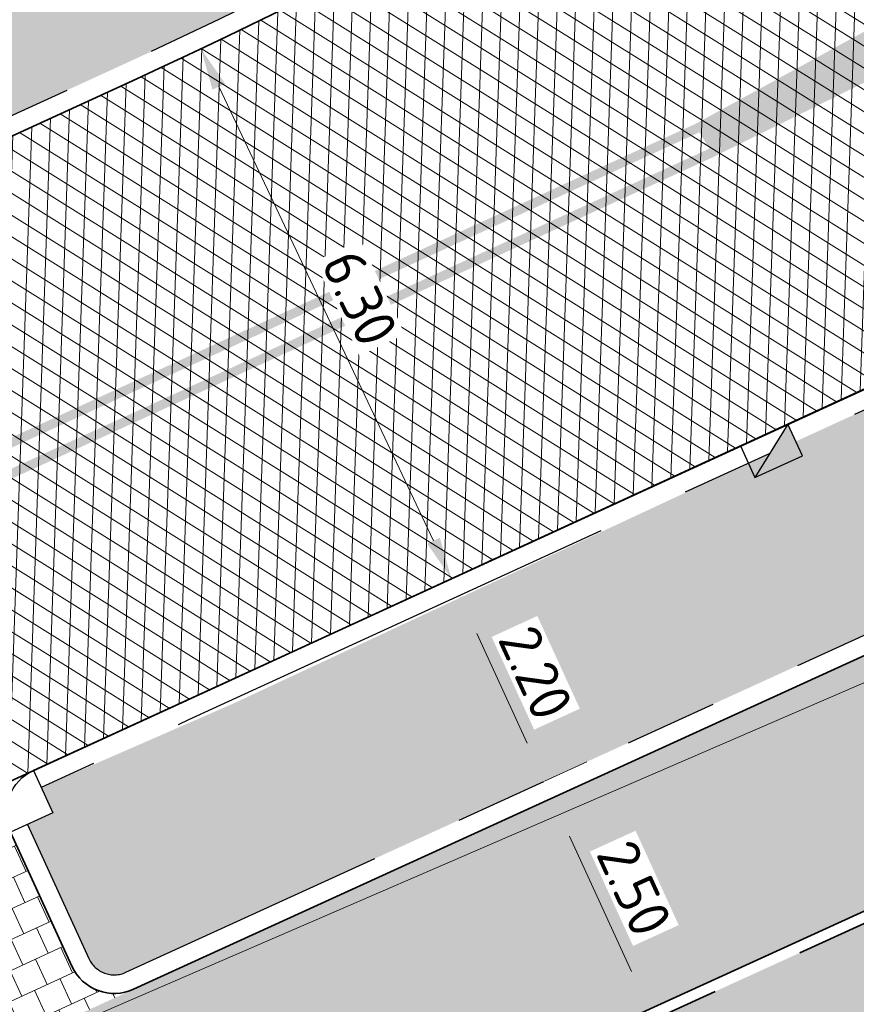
# Model space of a CAD drawing. Header units: metres. Extents: x 195696 to 514079, y 327475 to 328989.
# Tile 79 of 256: x 196014 to 196023, y 327659 to 327669. Entities that reach past the tile are written whole.
import ezdxf

# ---------------------------------------------------------------- set-up
doc = ezdxf.new("R2010")
doc.units = ezdxf.units.M
doc.linetypes.add('VH-RIJWIELPADBAND', pattern=[20, 8, -2, 2, -2, 0, -2, 2, -2])
doc.linetypes.add('VH-TROTTOIRBAND_180-200', pattern=[20, 10, -2, 2, -2, 2, -2])
for name, color, linetype, lineweight in [('B-WE-RI-GWA-G', 30, 'Continuous', 18), ('mk-nw-streep 0.10', 7, 'Continuous', 35), ('N-WE-GR-GRAS-A-250', 62, 'Continuous', 18), ('N-WE-RI-HWA_KOLK_TROTTOIRKOLK-S-250', 150, 'Continuous', 25), ('N-WE-VH-GESLOTENVERHARDING-A-200', 252, 'Continuous', 18), ('N-WE-VH-KANTOPSLUITING_ELEMENT_HOEKSTUK-S', 7, 'Continuous', 25), ('N-WE-VH-KANTOPSLUITING_OPSLUITBAND_100X200-G', 5, 'Continuous', 13), ('N-WE-VH-KANTOPSLUITING_RIJWIELPADBAND_40 120_250-G', 1, 'VH-RIJWIELPADBAND', 35), ('N-WE-VH-KANTOPSLUITING_TROTTOIRBAND_180 200_250-G', 6, 'VH-TROTTOIRBAND_180-200', 25), ('N-WE-VH-KANTOPSLUITING_VOORKANTBAND-G', 2, 'Continuous', 35), ('N-WE-VH-KANTVERHARDING-G', 5, 'Continuous', 35), ('N-WE-VH-KANTVERHARDING_STREKLAAG-G', 5, 'Continuous', 18), ('N-WE-VH-OPENVERHARDING_BETONSTRAATSTEEN_ROOD-A', 13, 'Continuous', 18), ('N-WE-VH-OPENVERHARDING_STRAATBAKSTEEN_BRUIN-A', 35, 'Continuous', 18), ('N-WE-VH-TEGEL-A', 252, 'Continuous', 18), ('X-XX-AL-M', 6, 'Continuous', 18)]:
    doc.layers.add(name, color=color, linetype=linetype, lineweight=lineweight)
doc.styles.add('NLCS-ISO-M250-T18', font='NLCS-ISO.ttf', dxfattribs={"height": 0.45})
doc.dimstyles.new('NLCS-M250-T18-PIJL_L2_H2', dxfattribs={"dimscale": 0.25, "dimtxt": 2.5, "dimasz": 1.8, "dimexe": 2, "dimexo": 2, "dimgap": 0.7, "dimtad": 1, "dimzin": 0, "dimdsep": 46, "dimtxsty": 'NLCS-ISO-M250-T18', "dimcen": 0, "dimdle": 2, "dimclrd": 256, "dimclre": 256, "dimclrt": 7, "dimazin": 0, "dimtfac": 1, "dimtdec": 3, "dimtofl": 0, "dimtmove": 0, "dimatfit": 3, "dimfxl": 2, "dimfxlon": 1, "dimtfillclr": 256, "dimtolj": 1, "dimtzin": 0, "dimlwd": -1, "dimlwe": -1, "dimarcsym": 0})
pattern_1 = [(0, (0, 0), (0.5, 0.5), [0.125, -0.375]), (0, (0.275, 0.3), (0.5, 0.5), [0.125, -0.375]), (90, (0.05, 0.175), (-0.5, 0.5), [0.125, -0.375]), (90, (0.25, 0.35), (-0.5, 0.5), [0.125, -0.375]), (45, (0.1, 0.35), (0, 0.5000000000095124), [0.125, -0.582106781]), (135, (0.275, 0), (-0.5000000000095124, 0), [0.125, -0.582106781]), (26.56505119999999, (0.125, 0.15), (0.5000000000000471, 2.000322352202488e-10), [0.125, -0.9930339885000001]), (26.56505119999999, (0.35, 0.4), (0.5000000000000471, 2.000322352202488e-10), [0.125, -0.9930339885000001]), (63.43494882, (0.35, 0), (2.54993137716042e-11, 0.500000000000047), [0.125, -0.9930339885]), (63.43494882, (0.125, 0.225), (2.54993137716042e-11, 0.500000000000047), [0.125, -0.9930339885]), (63.43494882, (0.3, 0.1), (2.54993137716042e-11, 0.500000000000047), [0.125, -0.9930339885]), (116.5650512, (0, 0.275), (-2.000324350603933e-10, 0.500000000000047), [0.125, -0.9930339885]), (153.43494882, (0.1, 0.07500000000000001), (-0.500000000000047, 2.549949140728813e-11), [0.125, -0.9930339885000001])]

# ---------------------------------------------------------------- blocks, each defined once
blk = doc.blocks.new('*D139')
at = {"layer": 'defpoints', "color": 0, "transparency": 16777216}
for p in [(196019.6537145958, 327660.866012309), (196020.6921659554, 327658.5918929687), (196020.6921659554, 327658.5918929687)]:
    blk.add_point(p, dxfattribs=at)
at = {"layer": 'X-XX-AL-M', "transparency": 16777216}
for p, q in [((196019.6537145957, 327660.8660123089), (196019.1988907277, 327660.658322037)), ((196019.8406358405, 327660.4566708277), (196020.5052447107, 327659.00123445)), ((196020.6921659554, 327658.5918929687), (196020.2373420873, 327658.3842026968))]:
    blk.add_line(p, q, dxfattribs=at)
for points in [[(196019.9088594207, 327660.4878243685), (196019.7724122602, 327660.4255172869), (196019.6537145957, 327660.8660123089)], [(196020.5734682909, 327659.0323879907), (196020.4370211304, 327658.9700809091), (196020.6921659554, 327658.5918929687)]]:
    blk.add_solid(points, dxfattribs=at)
at = {"layer": 'X-XX-AL-M', "color": 7, "transparency": 16777216, "insert": (196020.53679937, 327659.8951048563), "char_height": 0.45, "attachment_point": 5, "rotation": 294.54328342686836, "style": 'NLCS-ISO-M250-T18', "bg_fill": 3, "box_fill_scale": 1.1, "bg_fill_color": 256, "bg_fill_true_color": 13158600, "bg_fill_transparency": 0}
blk.add_mtext('\\A1;2.50', dxfattribs=at)
blk = doc.blocks.new('*D244')
at = {"layer": 'defpoints', "color": 0, "transparency": 16777216}
for p in [(196018.6554810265, 327663.0444447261), (196019.5706384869, 327661.0479418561), (196019.5709993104, 327661.0481072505)]:
    blk.add_point(p, dxfattribs=at)
at = {"layer": 'X-XX-AL-M', "transparency": 16777216}
for p, q in [((196018.6558418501, 327663.0446101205), (196019.1103661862, 327663.2529550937)), ((196018.843352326, 327662.635538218), (196019.3834888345, 327661.457179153)), ((196019.5709993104, 327661.0481072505), (196020.0255236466, 327661.2564522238))]:
    blk.add_line(p, q, dxfattribs=at)
for points in [[(196018.9115309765, 327662.666789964), (196018.7751736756, 327662.604286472), (196018.6558418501, 327663.0446101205)], [(196019.4516674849, 327661.488430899), (196019.3153101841, 327661.425927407), (196019.5709993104, 327661.0481072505)]]:
    blk.add_solid(points, dxfattribs=at)
at = {"layer": 'X-XX-AL-M', "color": 7, "transparency": 16777216, "insert": (196019.4770400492, 327662.213034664), "char_height": 0.45, "attachment_point": 5, "rotation": 294.62578563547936, "style": 'NLCS-ISO-M250-T18', "bg_fill": 3, "box_fill_scale": 1.1, "bg_fill_color": 256, "bg_fill_true_color": 13158600, "bg_fill_transparency": 0}
blk.add_mtext('\\A1;2.20', dxfattribs=at)
blk = doc.blocks.new('SVH-KANTOPSLUITING_HOEKBLOK_180 200_R50')
at = {"flags": 128}
blk.add_lwpolyline([(0, 0), (0.5, 5.820766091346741e-11), (0.5, -0.5, -0.4142135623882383)], format="xyb", close=True, dxfattribs=at)
blk = doc.blocks.new('*D417')
at = {"layer": 'defpoints', "color": 0, "transparency": 16777216}
for p in [(196015.8771137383, 327668.9242097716), (196015.8152558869, 327668.8949717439), (196018.508484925, 327663.197003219)]:
    blk.add_point(p, dxfattribs=at)
at = {"layer": 'X-XX-AL-M', "transparency": 16777216}
for p, q in [((196015.8771137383, 327668.9242097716), (196016.3291607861, 327669.1378764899)), ((196018.3780427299, 327663.6330835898), (196016.0694137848, 327668.5173674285)), ((196018.5703427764, 327663.2262412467), (196019.0223898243, 327663.4399079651))]:
    blk.add_line(p, q, dxfattribs=at)
for points in [[(196016.1372208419, 327668.5494174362), (196016.0016067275, 327668.4853174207), (196015.8771137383, 327668.9242097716)], [(196018.4458497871, 327663.6651335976), (196018.3102356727, 327663.6010335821), (196018.5703427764, 327663.2262412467)]]:
    blk.add_solid(points, dxfattribs=at)
at = {"layer": 'X-XX-AL-M', "color": 7, "transparency": 16777216, "insert": (196017.5853658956, 327666.2461588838), "char_height": 0.45, "attachment_point": 5, "rotation": 295.2984519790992, "style": 'NLCS-ISO-M250-T18', "bg_fill": 3, "box_fill_scale": 1.1, "bg_fill_color": 256, "bg_fill_true_color": 13158600, "bg_fill_transparency": 0}
blk.add_mtext('\\A1;6.30', dxfattribs=at)
blk = doc.blocks.new('SRI-KOLK_TROTTOIR-SO')
blk.add_hatch(color=256).paths.add_polyline_path([(1.125000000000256, 1.499999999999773), (-1.124999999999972, 1.499999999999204), (-1.124999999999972, 5.684341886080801e-13)])
blk.add_line((-1.124999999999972, 0), (1.124999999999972, 1.499999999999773))
at = {"flags": 128}
blk.add_lwpolyline([(-1.124999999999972, 0), (1.124999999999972, 0), (1.124999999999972, 1.499999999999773), (-1.124999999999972, 1.499999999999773)], close=True, dxfattribs=at)

msp = doc.modelspace()

# ---------------------------------------------------------------- hatches: boundary and pattern name
at = {"layer": 'mk-nw-streep 0.10', "lineweight": 0}
h = msp.add_hatch(color=256, dxfattribs=at)
h.dxf.hatch_style = 1
h.paths.add_polyline_path([(196029.3320001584, 327671.8577998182, -0.9211374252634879), (196028.8100736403, 327672.7068433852, -0.03535638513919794), (196021.212441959, 327668.0654429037), (196021.3685361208, 327667.8080508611), (196024.2358860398, 327669.2215103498, 0.009705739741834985)])
at = {"layer": 'N-WE-GR-GRAS-A-250', "lineweight": 0}
h = msp.add_hatch(dxfattribs=at)
h.set_pattern_fill('AGR-GRAS_02-SO', color=256, scale=0.05, pattern_type=2)
h.set_pattern_definition(pattern_1)
edge = h.paths.add_edge_path()
edge.add_arc((195982.8674193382, 327661.5498371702), 1.654844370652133, 104.7225434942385, 116.9792402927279)
edge.add_line((195982.116670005, 327663.0245864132), (195982.8398361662, 327661.3901404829))
edge.add_line((195982.8398361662, 327661.3901404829), (195984.9175750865, 327662.2097181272))
edge.add_arc((196332.5814155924, 326924.5859530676), 815.4501608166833, 112.87563614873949, 115.23588487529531, ccw=False)
edge.add_line((196015.589680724, 327675.901602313), (196022.6439878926, 327679.4625905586))
edge.add_arc((196013.6763378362, 327697.2274787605), 19.90000000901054, 296.7844759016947, 308.1943820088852)
edge.add_arc((196025.7337989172, 327681.9020869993), 0.3999999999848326, 308.1943819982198, 449.1843080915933)
edge.add_arc((196025.6697367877, 327677.4025430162), 4.900000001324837, 89.18430808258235, 113.968156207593)
edge.add_line((196023.6792154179, 327681.8800227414), (196021.5886228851, 327680.9506228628))
edge.add_line((196021.5886228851, 327680.9506228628), (196015.9462397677, 327678.3698996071))
edge.add_line((196015.9462397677, 327678.3698996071), (195982.4468596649, 327663.150349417))
h = msp.add_hatch(dxfattribs=at)
h.set_pattern_fill('AGR-GRAS_02-SO', color=256, scale=0.05, pattern_type=2)
h.set_pattern_definition(pattern_1)
edge = h.paths.add_edge_path()
edge.add_arc((196013.6830347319, 327697.2191789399), 22.5895728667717, 296.7813437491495, 310.2957629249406)
edge.add_arc((196027.4920087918, 327679.1798974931), 1.138677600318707, 40.29834398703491, 45.33418812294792, ccw=False)
edge.add_arc((196013.7442952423, 327697.1539351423), 22.60014287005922, 310.2954353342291, 312.815890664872)
edge.add_line((196029.1043642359, 327680.5757947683), (196029.1043698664, 327680.5757949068))
edge.add_arc((196029.3093540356, 327680.3567481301), 0.2999999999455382, 64.61333837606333, 133.100532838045, ccw=False)
edge.add_line((196029.4379714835, 327680.6277786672), (196031.0820116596, 327679.8475999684))
edge.add_line((196031.0820116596, 327679.8475999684), (196030.8674844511, 327679.6676821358))
edge.add_line((196030.8674844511, 327679.6676821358), (196031.0599408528, 327679.4382044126))
edge.add_line((196031.0599408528, 327679.4382044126), (196029.4781344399, 327678.0704139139))
edge.add_arc((195990.1752496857, 327723.1406174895), 59.80000000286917, 294.6377677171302, 311.0896321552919, ccw=False)
edge.add_line((196015.1046763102, 327668.7847191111), (195985.9767724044, 327655.4256915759))
edge.add_line((195985.9767724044, 327655.4256915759), (195985.8517083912, 327655.6983800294))
edge.add_line((195985.8517083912, 327655.6983800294), (195985.5790199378, 327655.5733160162))
edge.add_line((195985.5790199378, 327655.5733160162), (195984.0710924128, 327658.8611876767))
edge.add_line((195984.0710924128, 327658.8611876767), (195984.9995516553, 327659.231935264))
edge.add_line((195984.9995516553, 327659.231935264), (195984.9628297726, 327659.3251056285))
edge.add_line((195984.9628297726, 327659.3251056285), (195985.9927284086, 327659.7313558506))
edge.add_arc((196331.9329978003, 326926.0233044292), 811.1733320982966, 112.8668849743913, 115.24368099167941, ccw=False)
edge.add_line((196016.7179593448, 327673.4466478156), (196023.8615998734, 327677.0527312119))
h = msp.add_hatch(dxfattribs=at)
h.set_pattern_fill('AGR-GRAS_02-SO', color=256, scale=0.05, pattern_type=2)
h.set_pattern_definition(pattern_1)
edge = h.paths.add_edge_path()
edge.add_line((196025.6013432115, 327666.2277912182), (196021.8437797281, 327664.5044473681))
edge.add_line((196021.8437797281, 327664.5044473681), (196016.2136675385, 327661.8770053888))
edge.add_line((196016.2136675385, 327661.8770053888), (196014.1593925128, 327660.9802937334))
edge.add_line((196014.1593925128, 327660.9802937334), (196014.284304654, 327660.7075356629))
edge.add_line((196014.284304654, 327660.7075356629), (196014.0116989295, 327660.582631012))
edge.add_line((196014.0116989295, 327660.582631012), (196014.672356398, 327659.1396599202))
edge.add_arc((196014.9451262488, 327659.2645463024), 0.2999999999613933, 204.6004504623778, 294.6479349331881)
edge.add_line((196015.0702386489, 327658.9918800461), (196015.5247731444, 327659.2004423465))
edge.add_line((196015.5247731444, 327659.2004423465), (196031.002456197, 327666.2686096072))
edge.add_line((196031.002456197, 327666.2686096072), (196030.0483897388, 327668.3579247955))
edge.add_arc((195945.0106893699, 327840.1827192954), 191.7163803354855, 294.85756694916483, 296.33123896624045, ccw=False)
at = {"layer": 'N-WE-VH-GESLOTENVERHARDING-A-200', "lineweight": 0}
h = msp.add_hatch(dxfattribs=at)
h.set_pattern_fill('AVH-GESLOTEN-SOD', color=256, scale=0.1, angle=28, pattern_type=2)
h.set_pattern_definition([(87.99999999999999, (0, 0), (-0.1998781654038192, 0.006979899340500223), []), (148, (0, 0), (-0.1059838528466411, -0.1696096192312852), [])])
edge = h.paths.add_edge_path()
edge.add_arc((196043.1978634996, 327406.4100113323), 243.7000000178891, 114.6377677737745, 117.7694669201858)
edge.add_arc((195952.9500934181, 327577.8014638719), 49.99999999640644, 117.769466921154, 133.471123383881)
edge.add_arc((195884.1512031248, 327650.3735845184), 50.00000000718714, 306.4912656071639, 313.4711229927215, ccw=False)
edge.add_line((195913.8862149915, 327610.1762080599), (195909.2428863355, 327617.4930319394))
edge.add_arc((196043.1953181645, 327406.4153922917), 249.9940478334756, 114.63775157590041, 122.39970749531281, ccw=False)
edge.add_line((195938.9778525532, 327633.6503891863), (196015.1880523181, 327668.6029268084))
edge.add_arc((195990.1752496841, 327723.1406174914), 60.00000000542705, 294.6377677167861, 307.6954955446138)
edge.add_line((196026.8631397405, 327675.6643210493), (196030.3420670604, 327668.7281570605))
edge.add_line((196030.3420670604, 327668.7281570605), (196027.0168718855, 327667.1070542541))
edge.add_line((196027.0168718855, 327667.1070542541), (196016.1131317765, 327662.0962125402))
edge.add_line((196016.1131317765, 327662.0962125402), (195941.6041967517, 327627.9239316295))
at = {"layer": 'N-WE-VH-OPENVERHARDING_BETONSTRAATSTEEN_ROOD-A', "lineweight": 0}
h = msp.add_hatch(dxfattribs=at)
h.set_pattern_fill('AVH-BSS_KEIFORMAAT_KEPER', color=256, scale=2, angle=23.8671573, pattern_type=2)
h.set_pattern_definition([(23.8671573, (195982.7932514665, 327661.2482807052), (0.1070724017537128, 0.2770117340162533), [0.63, -0.21]), (293.8671573, (195982.6233121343, 327661.6323648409), (0.1070724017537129, 0.2770117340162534), [0.63, -0.21])])
edge = h.paths.add_edge_path()
edge.add_line((195984.9572814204, 327662.1178819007), (195982.9393847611, 327661.3219094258))
edge.add_line((195982.9393847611, 327661.3219094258), (195982.7932514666, 327661.2482807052))
edge.add_line((195982.7932514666, 327661.2482807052), (195983.7996175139, 327658.9737676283))
edge.add_line((195983.7996175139, 327658.9737676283), (195985.9499999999, 327659.822))
edge.add_arc((196332.35278015, 326925.0842828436), 812.3019137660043, 112.8684301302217, 115.24221537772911, ccw=False)
edge.add_line((196016.6789999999, 327673.539), (196023.8165363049, 327677.1420020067))
edge.add_arc((196013.6772334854, 327697.2279308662), 22.49999999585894, 296.7844758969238, 312.8168780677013)
edge.add_arc((196029.3093539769, 327680.3567481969), 0.4999999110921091, 129.302749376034, 132.8168783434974, ccw=False)
edge.add_line((196028.9926450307, 327680.743653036), (196028.9927917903, 327680.7452941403))
edge.add_line((196028.9927917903, 327680.7452941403), (196026.8853432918, 327682.1970681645))
edge.add_line((196026.8853432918, 327682.1970681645), (196026.8671651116, 327682.1941133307))
edge.add_arc((196013.6763378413, 327697.2274787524), 19.99999999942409, 296.784475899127, 311.2649039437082, ccw=False)
edge.add_line((196022.6890514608, 327679.3733197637), (196015.6286502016, 327675.8092552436))
edge.add_arc((196332.3527802, 326925.0842827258), 814.80191389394, 112.8744447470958, 115.2365095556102)
h = msp.add_hatch(dxfattribs=at)
h.set_pattern_fill('AVH-BSS_KEIFORMAAT_KEPER', color=256, scale=2, angle=24.67704716, pattern_type=2)
h.set_pattern_definition([(24.67704716, (195933.7465657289, 327618.6086969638), (0.1031462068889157, 0.2784975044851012), [0.63, -0.21]), (294.67704716, (195933.5712144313, 327618.9903406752), (0.1031462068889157, 0.2784975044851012), [0.63, -0.21])])
edge = h.paths.add_edge_path()
edge.add_arc((196036.7229021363, 327687.886919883), 20.00000010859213, 294.3331254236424, 295.3437132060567)
edge.add_line((196045.2838521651, 327669.8117950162), (196050.8148406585, 327672.4314458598))
edge.add_line((196050.8148406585, 327672.4314458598), (196049.8300551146, 327674.6079746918))
edge.add_line((196049.8300551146, 327674.6079746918), (196041.304569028, 327670.7526347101))
edge.add_line((196041.304569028, 327670.7526347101), (196015.6080153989, 327659.0185886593))
edge.add_line((196015.6080153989, 327659.0185886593), (196009.2880393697, 327656.1186795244))
edge.add_line((196009.2880393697, 327656.1186795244), (195990.8105155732, 327647.633974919))
edge.add_line((195990.8105155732, 327647.633974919), (195989.0206813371, 327646.8118361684))
edge.add_line((195989.0206813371, 327646.8118361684), (195984.6570284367, 327644.9067882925))
edge.add_line((195984.6570284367, 327644.9067882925), (195985.6943316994, 327642.6311557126))
edge.add_line((195985.6943316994, 327642.6311557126), (195990.1806999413, 327644.593796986))
edge.add_line((195990.1806999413, 327644.593796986), (196015.800666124, 327656.3582438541))
edge.add_line((196015.800666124, 327656.3582438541), (196042.3388831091, 327668.4766259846))
edge.add_line((196042.3388831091, 327668.4766259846), (196044.9637264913, 327669.6636156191))
at = {"layer": 'N-WE-VH-OPENVERHARDING_STRAATBAKSTEEN_BRUIN-A', "lineweight": 0}
h = msp.add_hatch(dxfattribs=at)
h.set_pattern_fill('AVH-SBS_KEIFORMAAT_KEPER', color=256, angle=295, pattern_type=2)
h.set_pattern_definition([(340, (0, 0), (0.1281712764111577, 0.059767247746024), [0.3, -0.1]), (70, (-0.03420201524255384, -0.09396926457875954), (-0.1281712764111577, -0.05976724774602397), [0.2999999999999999, -0.09999999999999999]), (295, (0.07686825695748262, -0.08118664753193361), (0.1238528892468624, -0.09828765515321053), [0, -0.2828427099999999])])
edge = h.paths.add_edge_path()
edge.add_line((195976.122, 327664.054), (195977.2670840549, 327660.9902299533))
edge.add_line((195977.2670840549, 327660.9902299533), (195981.9840165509, 327663.0772527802))
edge.add_line((195981.9840165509, 327663.0772527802), (195982.0794655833, 327662.8615260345))
edge.add_arc((195982.5040639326, 327662.879060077), 0.4249602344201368, 106.27074768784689, 182.3647198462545, ccw=False)
edge.add_line((195982.385, 327663.2870000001), (195979.9144058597, 327667.349492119))
edge.add_line((195979.9144058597, 327667.349492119), (195975.5447569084, 327665.4196369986))
edge.add_arc((195958.8602193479, 327657.5624091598), 18.44206666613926, 20.60963775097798, 25.217092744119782, ccw=False)
h.paths.add_polyline_path([(195977.3260038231, 327660.8570639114), (195977.2670840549, 327660.9902299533), (195977.318, 327660.854)])
edge = h.paths.add_edge_path()
edge.add_line((195986.1715194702, 327670.1829655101), (195981.61413515, 327668.1262088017))
edge.add_line((195981.61413515, 327668.1262088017), (195980.118, 327667.451))
edge.add_arc((195979.9249331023, 327667.8682155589), 0.4597212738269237, 264.0151452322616, 294.83238508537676, ccw=False)
edge.add_line((195979.877, 327667.411), (195982.385, 327663.287))
edge.add_line((195982.385, 327663.287), (196015.905, 327678.461))
edge.add_line((196015.905, 327678.461), (196023.628603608, 327681.9936281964))
edge.add_line((196023.628603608, 327681.9936281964), (196023.4522572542, 327682.386051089))
edge.add_line((196023.4522572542, 327682.386051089), (196026.9169843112, 327683.9430244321))
edge.add_line((196026.9169843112, 327683.9430244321), (196025.3668218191, 327687.4042637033))
edge.add_line((196025.3668218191, 327687.4042637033), (196023.516, 327686.511))
edge.add_line((196023.516, 327686.511), (196023.282, 327686.931))
edge.add_line((196023.282, 327686.931), (196013.78021378, 327682.6428247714))
edge.add_line((196013.78021378, 327682.6428247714), (196009.2228294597, 327680.5860680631))
edge.add_line((196009.2228294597, 327680.5860680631), (195995.4428136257, 327674.3671192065))
edge.add_line((195995.4428136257, 327674.3671192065), (195990.8854293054, 327672.3103624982))
edge.add_line((195990.8854293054, 327672.3103624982), (195986.1715194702, 327670.1829655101))
at = {"layer": 'N-WE-VH-TEGEL-A', "lineweight": 0}
h = msp.add_hatch(dxfattribs=at)
h.set_pattern_fill('AVH-TEGEL_300X300_HALFST', color=256, angle=24.48272405, pattern_type=2)
h.set_pattern_definition([(24.48272405, (196016.600019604, 327654.6125525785), (0.2108630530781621, 0.2608385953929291), [0.3, -0.3]), (114.48272405, (196016.600019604, 327654.6125525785), (-0.2730258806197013, -0.1243256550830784), [])])
edge = h.paths.add_edge_path()
edge.add_line((196053.0843019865, 327673.3735552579), (196045.3352178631, 327669.7033442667))
edge.add_arc((196036.722901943, 327687.8869202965), 20.12000056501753, 294.3331254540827, 295.343713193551, ccw=False)
edge.add_line((196045.0131714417, 327669.5542757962), (196042.3884951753, 327668.3673617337))
edge.add_line((196042.3884951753, 327668.3673617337), (196015.8506077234, 327656.249129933))
edge.add_line((196015.8506077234, 327656.249129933), (196015.7888004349, 327656.2207486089))
edge.add_line((196015.7888004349, 327656.2207486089), (196016.5381191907, 327654.5841284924))
edge.add_line((196016.5381191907, 327654.5841284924), (196016.600019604, 327654.6125525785))
edge.add_line((196016.600019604, 327654.6125525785), (196043.1331772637, 327666.728624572))
edge.add_line((196043.1331772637, 327666.728624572), (196053.8920582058, 327671.5939358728))
edge.add_line((196053.8920582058, 327671.5939358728), (196053.0843019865, 327673.3735552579))
h = msp.add_hatch(dxfattribs=at)
h.set_pattern_fill('AVH-TEGEL_300X300_HALFST', color=256, angle=-65.34462658, pattern_type=2)
h.set_pattern_definition([(294.65537342, (196011.5066038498, 327661.904984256), (0.2614728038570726, -0.2100761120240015), [0.3, -0.3]), (24.65537342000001, (196011.5066038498, 327661.904984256), (-0.1251477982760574, 0.2726500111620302), [])])
edge = h.paths.add_edge_path()
edge.add_arc((196014.9451262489, 327659.2645463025), 0.500000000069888, 204.6004504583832, 294.64793492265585, ccw=False)
edge.add_line((196014.4905098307, 327659.0564023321), (196013.82981698, 327660.4994507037))
edge.add_line((196013.82981698, 327660.4994507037), (196009.3296169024, 327658.4353476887))
edge.add_line((196009.3296169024, 327658.4353476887), (196009.9909002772, 327656.9910095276))
edge.add_arc((196009.5362838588, 327656.7828655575), 0.5000000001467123, -65.33585913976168, 24.60045042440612, ccw=False)
edge.add_line((196009.7449330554, 327656.3284807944), (196015.1536469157, 327658.8101025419))
h.paths.add_polyline_path([(196016.5381191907, 327654.5841284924), (196015.7888004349, 327656.2207486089), (196011.2894880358, 327654.1547067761), (196012.0388067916, 327652.5180866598)])

# ---------------------------------------------------------------- linework, layer by layer
at = {"layer": 'B-WE-RI-GWA-G', "flags": 128}
msp.add_lwpolyline([(195952.32, 327623.29), (195965.256, 327631.957), (195975.77, 327640.66), (196011.39, 327657.08), (196048.9974401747, 327673.3589608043)], dxfattribs=at)
at = {"layer": 'mk-nw-streep 0.10', "const_width": 0.1, "flags": 128}
for points in [[(196012.9504147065, 327664.2805787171), (196021.2107427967, 327668.0690404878, 0.03580242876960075), (196028.8100736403, 327672.7068433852)], [(196013.064565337, 327663.9985081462), (196021.3375028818, 327667.7927530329), (196024.234517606, 327669.2208357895, 0.009708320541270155), (196029.3320001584, 327671.8577998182)]]:
    msp.add_lwpolyline(points, format="xyb", dxfattribs=at)
at = {"layer": 'N-WE-VH-KANTOPSLUITING_OPSLUITBAND_100X200-G', "flags": 128}
for points in [[(196021.5887611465, 327680.9506843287), (196020.6508625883, 327680.5217030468), (196015.9464169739, 327678.3699798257), (195982.4250677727, 327663.1953690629, 0.05343239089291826), (195982.116670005, 327663.0245864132), (195982.8398361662, 327661.3901404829), (195984.9175750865, 327662.2097181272, -0.01029889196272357), (196015.589680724, 327675.901602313), (196022.6439878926, 327679.4625905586, 0.04982627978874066), (196025.981131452, 327681.587719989, 0.7066642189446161), (196025.7394933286, 327682.3020464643, 0.1085634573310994), (196023.6792154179, 327681.8800227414), (196021.5886228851, 327680.9506228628)], [(195984.9628297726, 327659.3251056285), (195985.9897111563, 327659.7301656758, -0.01036001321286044), (196016.7210115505, 327673.4481885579), (196023.8615998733, 327677.0527312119, 0.05900879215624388), (196028.2924654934, 327679.9897467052, 0.05900879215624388)]]:
    msp.add_lwpolyline(points, format="xyb", dxfattribs=at)
at = {"layer": 'N-WE-VH-KANTOPSLUITING_RIJWIELPADBAND_40 120_250-G', "ltscale": 0.5, "flags": 128}
msp.add_lwpolyline([(195990.230775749, 327644.4847446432), (196015.8506077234, 327656.249129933), (196042.3884951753, 327668.3673617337), (196045.0131714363, 327669.5542757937, 0.004409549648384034), (196045.335217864, 327669.7033442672), (196054.1532453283, 327673.8798405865, -0.01128810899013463), (196054.9728465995, 327674.2456121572, -0.02960797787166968), (196063.331989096, 327677.1835836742), (196064.72694543, 327677.5828726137, -0.1970093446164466), (196075.9462916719, 327676.3408676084, -0.1481814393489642), (196093.0064057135, 327659.0016509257, 0.01565035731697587), (196093.4719660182, 327658.1777936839), (196100.6791604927, 327646.3072311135), (196104.7244520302, 327639.6050913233), (196107.3214308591, 327635.3021264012), (196111.9269097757, 327627.671572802, -0.3676355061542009), (196111.3267418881, 327623.9892547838), (196110.3263864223, 327623.1387124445), (196108.6890152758, 327621.9880002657), (196107.5162459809, 327621.2994840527)], format="xyb", dxfattribs=at)
at = {"layer": 'N-WE-VH-KANTOPSLUITING_TROTTOIRBAND_180 200_250-G', "ltscale": 0.5, "flags": 128}
for points in [[(196031.0599408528, 327679.4382044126, 0.002090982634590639), (196029.4781344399, 327678.0704139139, -0.0719083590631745), (196015.1046763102, 327668.7847191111), (195985.9767724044, 327655.4256915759)], [(196029.2430119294, 327667.9563410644, -0.006429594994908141), (196025.6013432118, 327666.2277912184), (196015.7420270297, 327661.7059802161), (196014.1593925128, 327660.9802937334, 4.720795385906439e-05), (196014.1593410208, 327660.9802701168)], [(196014.0116989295, 327660.582631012), (196014.672356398, 327659.1396599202, 0.4144563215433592), (196015.070238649, 327658.9918800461), (196015.5247731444, 327659.2004423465), (196030.1839452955, 327665.894390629)]]:
    msp.add_lwpolyline(points, format="xyb", dxfattribs=at)
at = {"layer": 'N-WE-VH-KANTOPSLUITING_VOORKANTBAND-G', "flags": 128}
for points in [[(196021.5465129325, 327681.0413243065), (196020.6092683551, 327680.612642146), (196015.9049999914, 327678.460999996), (195982.3850000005, 327663.2870000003, 0.06504488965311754), (195981.9928018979, 327663.0573967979), (195982.7872296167, 327661.2618908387), (195984.9572810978, 327662.1178817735, -0.01030093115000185), (196015.6316978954, 327675.8107937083), (196022.6890514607, 327679.3733197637, 0.04982627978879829), (196026.0429645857, 327681.5091282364, 0.7066642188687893), (196025.7409169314, 327682.4020363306, 0.1085634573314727), (196023.6385925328, 327681.9713998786), (196021.548, 327681.042)], [(195985.3972276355, 327655.4899400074), (195983.7994571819, 327658.9737043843), (195985.95, 327659.822, -0.01035796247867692), (196016.679, 327673.539), (196023.8165363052, 327677.1420020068, 0.07006888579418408), (196028.9695253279, 327680.7235129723)], [(196031.1887819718, 327679.2845791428, 0.002318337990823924), (196029.609582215, 327677.9196774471, -0.07190835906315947), (196015.188052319, 327668.6029268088), (195986.0601484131, 327655.2438992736)], [(195990.1806999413, 327644.593796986), (196015.8006469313, 327656.35823509), (196042.3388497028, 327668.4766108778), (196044.9637264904, 327669.6636156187, 0.004409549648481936), (196045.2838521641, 327669.8117950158), (196054.1018796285, 327673.9882913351, -0.01128810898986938), (196054.9264281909, 327674.3562707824, -0.02960797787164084), (196063.2989667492, 327677.2989505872), (196064.6939230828, 327677.6982395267, -0.1970093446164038), (196076.0037479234, 327676.4462183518, -0.1481814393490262), (196093.1126748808, 327659.0573901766, 0.01565035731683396), (196093.5745402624, 327658.2400714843), (196100.7818160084, 327646.3693750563), (196104.8271884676, 327639.6671011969), (196107.4241695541, 327635.3641325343), (196112.0296473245, 327627.7335808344, -0.3676355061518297), (196111.4044724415, 327623.8978328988), (196110.3999065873, 327623.0437107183), (196108.754, 327621.887), (196107.577, 327621.196)], [(196027.4558982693, 327667.3151630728, -0.006731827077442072), (196027.4680508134, 327667.3209579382), (196027.4686255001, 327667.3212220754, -0.003588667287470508), (196025.517967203, 327666.4095835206), (196015.6586510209, 327661.8877725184), (196014.0760319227, 327661.1620931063)], [(196013.82981698, 327660.4994507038), (196014.4905098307, 327659.0564023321, 0.4144563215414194), (196015.1536469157, 327658.8101025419), (196015.6080154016, 327659.0185886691), (196030.2670967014, 327665.7124954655)]]:
    msp.add_lwpolyline(points, format="xyb", dxfattribs=at)
at = {"layer": 'N-WE-VH-KANTVERHARDING-G'}
msp.add_lwpolyline([(196029.6095822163, 327677.9196774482, -0.07190835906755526), (196015.1880523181, 327668.6029268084)], format="xyb", dxfattribs=at)
for points in [[(196015.1880523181, 327668.6029268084), (195938.9778525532, 327633.6503891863)], [(196016.1131317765, 327662.0962125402), (196027.0168718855, 327667.1070542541)], [(195941.6041967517, 327627.9239316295), (196016.1131317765, 327662.0962125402)]]:
    msp.add_lwpolyline(points, dxfattribs=at)
at = {"layer": 'N-WE-VH-KANTVERHARDING_STREKLAAG-G'}
msp.add_lwpolyline([(196008.6665990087, 327658.6817021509), (196014.0760319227, 327661.1620931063)], dxfattribs=at)

# ---------------------------------------------------------------- block references
at = {"layer": 'N-WE-RI-HWA_KOLK_TROTTOIRKOLK-S-250', "xscale": 0.25, "yscale": 0.25, "zscale": 0.25, "rotation": 204.6812676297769}
msp.add_blockref('SRI-KOLK_TROTTOIR-SO', (196021.9333384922, 327664.7709034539), dxfattribs=at)
at = {"layer": 'N-WE-VH-KANTOPSLUITING_ELEMENT_HOEKSTUK-S', "rotation": 294.6166793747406}
msp.add_blockref('SVH-KANTOPSLUITING_HOEKBLOK_180 200_R50', (196014.0760319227, 327661.1620931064), dxfattribs=at)

# ---------------------------------------------------------------- next in the draw order: dimensions: what is measured, and where the dimension line sits
at = {"layer": 'X-XX-AL-M'}
for p1, p2, distance, picture, middle in [((196018.6554810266, 327663.0444447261), (196019.5706384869, 327661.0479418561), 0.00039692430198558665, '*D244', (196019.4770400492, 327662.213034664)), ((196019.6537145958, 327660.8660123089), (196020.6921659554, 327658.5918929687), 0, '*D139', (196020.53679937, 327659.8951048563))]:
    dim = msp.add_aligned_dim(p1=p1, p2=p2, distance=distance, dimstyle='NLCS-M250-T18-PIJL_L2_H2', override={"dimtfill": 1}, dxfattribs=at)
    dim.commit()
    dim.dimension.update_dxf_attribs({"geometry": picture, "text_midpoint": middle})

# ---------------------------------------------------------------- next in the draw order: dimensions: what is measured, and where the dimension line sits
dim = msp.add_aligned_dim(p1=(196018.508484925, 327663.197003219), p2=(196015.8152558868, 327668.8949717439), distance=-0.06841970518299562, dimstyle='NLCS-M250-T18-PIJL_L2_H2', override={"dimtfill": 1}, dxfattribs=at)
dim.commit()
dim.dimension.update_dxf_attribs({"geometry": '*D417', "text_midpoint": (196017.5853658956, 327666.2461588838)})

doc.saveas('drawing.dxf')
